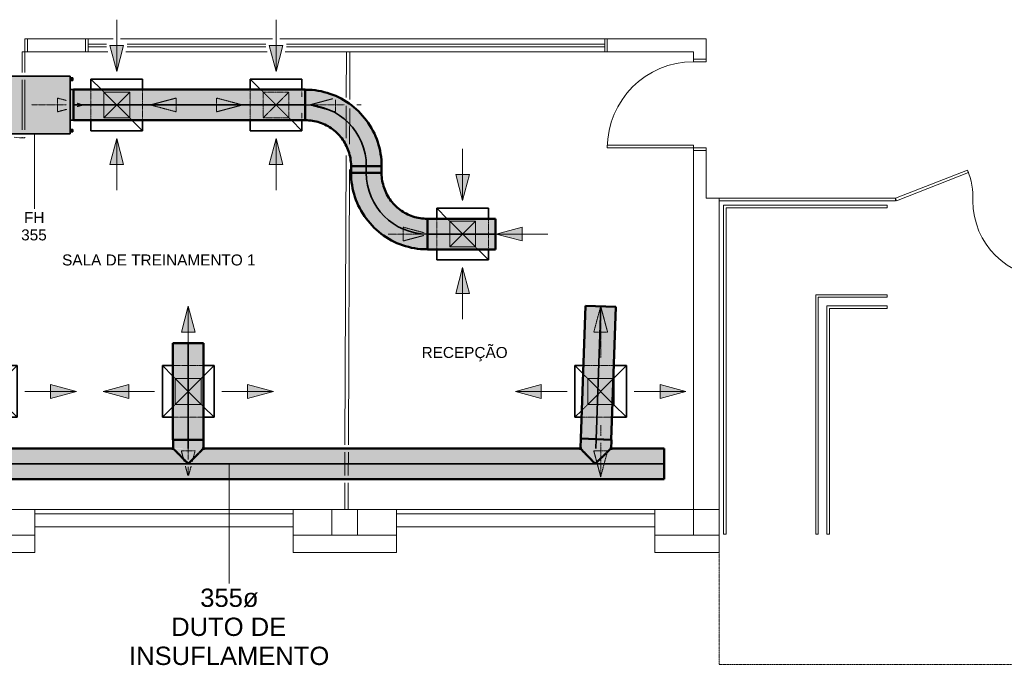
# Model space of a CAD drawing. Header units: millimetres. Extents: x -31934 to 141449, y -11052 to 10947.
# Tile 7 of 13: x 6331 to 17767, y -11052 to -3554. Entities that reach past the tile are written whole.
import ezdxf

# ---------------------------------------------------------------- set-up
doc = ezdxf.new("R2010")
doc.units = ezdxf.units.MM
for name, pattern in [('Centro', [30, 12, -6, 6, -6]), ('IMPORT-DASHDOT', [10, 5, -2.5, 0, -2.5]), ('Oculto 1_5', [2.2, 1.5, -0.7])]:
    doc.linetypes.add(name, pattern=pattern)
for name, color, linetype, lineweight in [('A-DETL', 90, 'Oculto 1_5', 9), ('A-DETL-GENF', 92, 'Continuous', 9), ('DIVISORIAS', 7, 'Continuous', 9), ('ESQ', 7, 'Continuous', 9), ('G-ANNO-TEXT', 231, 'Continuous', 18), ('M-EQPM', 50, 'Continuous', 35), ('M-EQPM-IDEN', 50, 'Continuous', 9), ('M-HVAC-CDFF', 50, 'Continuous', 35), ('M-HVAC-DUCT', 70, 'Continuous', 50), ('M-HVAC-DUCT-CNTR', 70, 'Centro', 35), ('M-HVAC-DUCT-IDEN', 70, 'Continuous', 9), ('PAREDES', 7, 'Continuous', 9), ('PEM1-Layout Terreo_dwg', 8, 'Continuous', 9), ('PILAR', 7, 'Continuous', 9)]:
    doc.layers.add(name, color=color, linetype=linetype, lineweight=lineweight)
doc.styles.add('Arial_1', font='arial.ttf', dxfattribs={"height": 212.5})
doc.styles.add('Arial_2', font='arial.ttf', dxfattribs={"height": 127.5})

# ---------------------------------------------------------------- blocks, each defined once
blk = doc.blocks.new('FH - FH 355-V14-LAYOUT VISTA TÉRREO')
at = {"layer": 'M-EQPM', "linetype": 'Oculto 1_5', "lineweight": 9}
for points in [[(-334, 393.2), (-334, -416), (334, -416), (334, 416), (-334, 416)], [(-177.5, 416), (177.5, 416), (177.5, 454), (-177.5, 454)], [(-314, -421), (-284, -421), (-284, -416), (-314, -416)], [(-314, -421), (-314, -446), (-284, -446), (-284, -421)], [(-177.5, -454), (177.5, -454), (177.5, -416), (-177.5, -416), (-177.5, -425)], [(284, -416), (284, -421), (314, -421), (314, -416)], [(284, -425), (284, -446), (314, -446), (314, -421), (284, -421)]]:
    blk.add_hatch(color=10, dxfattribs=at).paths.add_polyline_path(points)
at = {"layer": 'M-EQPM', "color": 5}
for p, q in [((-334, -416), (-334, 416)), ((334, 416), (-334, 416)), ((-177.5, 454), (-177.5, 416)), ((177.5, 454), (-177.5, 454)), ((177.5, 416), (177.5, 454)), ((334, 416), (334, -416)), ((-334, -416), (334, -416)), ((-314, -421), (-314, -416)), ((-314, -446), (-314, -421)), ((-314, -421), (-284, -421)), ((-314, -446), (-284, -446)), ((-284, -416), (-284, -421)), ((-284, -421), (-284, -446)), ((-177.5, -416), (-177.5, -454)), ((-177.5, -454), (177.5, -454)), ((177.5, -454), (177.5, -416)), ((284, -421), (284, -416)), ((284, -446), (284, -421)), ((284, -421), (314, -421)), ((284, -446), (314, -446)), ((314, -416), (314, -421)), ((314, -421), (314, -446))]:
    blk.add_line(p, q, dxfattribs=at)
blk = doc.blocks.new('M_Cotovelo redondo - 2 D-998541-LAYOUT VISTA TÉRREO')
at = {"layer": 'M-HVAC-DUCT', "lineweight": 9}
for points in [[(0, 710), (-178, 710), (-183, 634), (-199, 560), (-226, 489), (-265, 418), (-308, 361), (-361, 308), (-422, 262), (-489, 226), (-560, 199), (-634, 183), (-710, 177), (-710, 0), (-617, 6), (-525, 25), (-438, 54), (-355, 95), (-278, 147), (-208, 208), (-147, 278), (-95, 355), (-54, 438), (-23, 534), (-6, 617)], [(177, 710), (0, 710), (-6, 617), (-24, 526), (-54, 438), (-95, 355), (-147, 278), (-208, 208), (-283, 143), (-355, 95), (-438, 54), (-526, 24), (-617, 6), (-710, 0), (-710, -178), (-603, -171), (-513, -155), (-412, -126), (-325, -90), (-238, -41), (-157, 16), (-77, 89), (-13, 161), (41, 238), (92, 331), (128, 417), (155, 513), (172, 611), (174, 647)]]:
    blk.add_hatch(color=241, dxfattribs=at).paths.add_polyline_path(points)
at = {"layer": 'M-HVAC-DUCT', "color": 11}
for p, q in [((0, 710), (-178, 710)), ((177, 710), (0, 710)), ((-710, 177), (-710, 0)), ((-710, 0), (-710, -178))]:
    blk.add_line(p, q, dxfattribs=at)
at = {"layer": 'M-HVAC-DUCT', "color": 11, "flags": 128}
for points in [[(-178, 710), (-178, 689), (-179, 667), (-181, 646), (-184, 625), (-188, 604), (-193, 583), (-198, 563), (-205, 542), (-212, 522), (-220, 503), (-228, 483), (-238, 464), (-248, 445), (-259, 427), (-271, 409), (-283, 392), (-296, 375), (-310, 359), (-324, 343), (-339, 328), (-355, 313), (-371, 300), (-387, 286), (-405, 274), (-422, 262), (-440, 251), (-459, 240), (-478, 231), (-497, 222), (-517, 214), (-537, 206), (-557, 200), (-578, 194), (-599, 189), (-619, 185), (-641, 182), (-662, 180), (-683, 178), (-704, 178), (-710, 177)], [(-710, -178), (-675, -177), (-639, -175), (-604, -171), (-569, -166), (-534, -160), (-499, -152), (-465, -143), (-431, -132), (-397, -121), (-364, -107), (-332, -93), (-300, -77), (-269, -60), (-239, -42), (-209, -22), (-180, -2), (-152, 20), (-125, 43), (-99, 67), (-73, 92), (-49, 118), (-26, 145), (-4, 172), (17, 201), (37, 230), (55, 261), (73, 292), (89, 323), (104, 356), (117, 388), (129, 422), (140, 456), (150, 490), (158, 524), (165, 559), (170, 594), (174, 630), (176, 665), (177, 700), (177, 710)]]:
    blk.add_lwpolyline(points, dxfattribs=at)
blk = doc.blocks.new('M_Encaixe de duto redondo - Padrão-1001693-LAYOUT VISTA TÉRREO')
at = {"layer": 'M-HVAC-DUCT', "lineweight": 9}
for points in [[(-171, 1), (-157, 9), (-142, 27), (-131, 47), (-125, 51), (-110, 64), (-97, 78), (-88, 89), (-84, 92), (-66, 109), (-59, 117), (-49, 128), (-44, 133), (-35, 141), (-18, 158), (-9, 167), (-5, 172), (-1, 176), (0, 176), (0, 0), (-171, 0)], [(0, 176), (0, 178), (102, 178), (102, 0), (0, 0), (0, 171)], [(-171, 0), (0, 0), (-1, -176), (-1, -175), (-7, -171), (-10, -166), (-64, -112), (-73, -102), (-90, -88), (-103, -72), (-114, -60), (-133, -45), (-142, -27), (-157, -9), (-171, -1)], [(0, -171), (0, 0), (102, 0), (102, -177), (0, -177), (0, -176)]]:
    blk.add_hatch(color=80, dxfattribs=at).paths.add_polyline_path(points)
at = {"layer": 'M-HVAC-DUCT', "color": 3}
for p, q in [((-15, 178), (0, 178)), ((0, 178), (102, 178)), ((102, 0), (102, 178)), ((102, -177), (102, 0)), ((0, -177), (-15, -177)), ((102, -177), (0, -177))]:
    blk.add_line(p, q, dxfattribs=at)
blk = doc.blocks.new('M_Encaixe de duto retangular - Padrão-1102718-LAYOUT VISTA TÉRREO')
at = {"layer": 'M-HVAC-DUCT', "lineweight": 9}
blk.add_hatch(color=80, dxfattribs=at).paths.add_polyline_path([(13229, -8022), (13229, -7722), (13227, -7722), (13217, -8022)])
at = {"layer": 'M-HVAC-DUCT', "color": 3}
for p, q in [((13229, -7722), (13227, -7722)), ((13229, -8022), (13229, -7722)), ((13217, -8022), (13229, -8022))]:
    blk.add_line(p, q, dxfattribs=at)
blk = doc.blocks.new('M_Encaixe de duto redondo - Padrão-1102713-LAYOUT VISTA TÉRREO')
at = {"layer": 'M-HVAC-DUCT', "lineweight": 9}
for points in [[(-172, 1), (-156, 10), (-139, 30), (-130, 46), (-126, 49), (-122, 52), (-105, 66), (-88, 86), (-85, 90), (-74, 98), (-62, 110), (-46, 127), (-36, 135), (-23, 149), (-16, 155), (-10, 161), (-5, 166), (0, 171), (0, 0), (-172, 0)], [(0, 171), (1, 172), (5, 175), (6, 178), (108, 178), (108, 0), (0, 0), (0, 171)], [(-172, 0), (0, 0), (0, -177), (-6, -177), (-7, -175), (-15, -167), (-27, -156), (-30, -153), (-38, -143), (-52, -130), (-58, -123), (-72, -107), (-89, -92), (-93, -86), (-103, -74), (-106, -70), (-125, -53), (-134, -45), (-147, -21), (-158, -9), (-172, -1)], [(0, 0), (108, 0), (108, -177), (0, -177), (0, -42)]]:
    blk.add_hatch(color=80, dxfattribs=at).paths.add_polyline_path(points)
at = {"layer": 'M-HVAC-DUCT', "color": 3}
for p, q in [((-9, 178), (0, 178)), ((0, 178), (108, 178)), ((108, 0), (108, 178)), ((108, -177), (108, 0)), ((0, -177), (-21, -177)), ((108, -177), (0, -177))]:
    blk.add_line(p, q, dxfattribs=at)
blk = doc.blocks.new('M_Difusor de retorno - 600 x 600 Face 300 x 300 Conexão-V31-LAYOUT VISTA TÉRREO')
at = {"layer": 'A-DETL-GENF', "linetype": 'Oculto 1_5'}
for points in [[(-390, 0), (-690, 80), (-690, -80), (-497, -29)], [(690, 80), (390, 0), (690, -80)]]:
    blk.add_hatch(color=170, dxfattribs=at).paths.add_polyline_path(points)
at = {"layer": 'A-DETL', "color": 170}
for p, q in [((80, 690), (-80, 690)), ((0, 390), (-80, 690)), ((-80, 690), (0, 390)), ((80, 690), (-80, 690)), ((0, 390), (80, 690)), ((0, 390), (80, 690)), ((-177, 300), (177, 300)), ((-177, -177), (177, 177)), ((177, -300), (-177, -300)), ((0, -390), (-19, -459)), ((0, -390), (-19, -459)), ((0, -390), (19, -459)), ((19, -459), (0, -390)), ((-51, -582), (-80, -690)), ((-51, -582), (-80, -690)), ((0, -990), (0, -582)), ((51, -582), (80, -690)), ((80, -690), (51, -582)), ((-80, -690), (80, -690)), ((-80, -690), (80, -690))]:
    blk.add_line(p, q, dxfattribs=at)
at = {"layer": 'A-DETL-GENF', "color": 170}
for p, q in [((-990, 0), (-390, 0)), ((-690, 80), (-690, -80)), ((-390, 0), (-690, 80)), ((-390, 0), (-690, 80)), ((-690, 80), (-690, -80)), ((-390, 0), (-690, -80)), ((-690, -80), (-390, 0)), ((390, 0), (690, 80)), ((690, 80), (390, 0)), ((390, 0), (690, -80)), ((990, 0), (390, 0)), ((390, 0), (690, -80)), ((690, -80), (690, 80)), ((690, -80), (690, 80))]:
    blk.add_line(p, q, dxfattribs=at)
at = {"layer": 'M-HVAC-CDFF', "color": 5}
for p, q in [((-300, 300), (-300, -300)), ((-300, 300), (-178, 300)), ((177, 177), (300, 300)), ((177, 300), (300, 300)), ((300, 300), (300, -300)), ((-300, -300), (-178, -178)), ((-178, -300), (-300, -300)), ((300, -300), (177, -300))]:
    blk.add_line(p, q, dxfattribs=at)
blk = doc.blocks.new('M_Difusor de retorno - 600 x 600 Face 300 x 300 Conexão-V16-LAYOUT VISTA TÉRREO')
at = {"layer": 'A-DETL-GENF', "linetype": 'Oculto 1_5'}
for points in [[(-390, 0), (-690, 80), (-690, -80)], [(690, -80), (690, 80), (390, 0), (409, -5)]]:
    blk.add_hatch(color=170, dxfattribs=at).paths.add_polyline_path(points)
at = {"layer": 'A-DETL', "color": 170}
for p, q in [((80, 690), (-58, 690)), ((80, 690), (-58, 690)), ((0, 797), (0, 390)), ((66, 638), (80, 690)), ((66, 638), (80, 690)), ((0, 390), (-72, 658)), ((-72, 658), (0, 390)), ((5, 409), (66, 637)), ((5, 409), (66, 637)), ((0, 390), (5, 408)), ((0, 390), (5, 408)), ((-160, 300), (-92, 300)), ((92, 300), (160, 300)), ((-177, -177), (177, 177)), ((177, -300), (-177, -300)), ((0, -390), (-80, -690)), ((0, -390), (-80, -690)), ((0, -390), (80, -690)), ((80, -690), (0, -390)), ((-80, -690), (80, -690)), ((-80, -690), (80, -690))]:
    blk.add_line(p, q, dxfattribs=at)
at = {"layer": 'A-DETL-GENF', "color": 170}
for p, q in [((0, 990), (0, 939)), ((-990, 0), (-390, 0)), ((-690, 80), (-690, -80)), ((-390, 0), (-690, 80)), ((-390, 0), (-690, 80)), ((-690, 80), (-690, -80)), ((-390, 0), (-690, -80)), ((-690, -80), (-390, 0)), ((390, 0), (690, 80)), ((690, 80), (390, 0)), ((390, 0), (690, -80)), ((990, 0), (390, 0)), ((390, 0), (690, -80)), ((690, -80), (690, 80)), ((690, -80), (690, 80))]:
    blk.add_line(p, q, dxfattribs=at)
at = {"layer": 'M-HVAC-CDFF', "color": 5}
for p, q in [((-300, 300), (-300, -300)), ((-300, 300), (-195, 300)), ((178, 178), (300, 300)), ((194, 300), (300, 300)), ((300, 300), (300, -300)), ((-300, -300), (-177, -177)), ((-177, -300), (-300, -300)), ((300, -300), (178, -300))]:
    blk.add_line(p, q, dxfattribs=at)
blk = doc.blocks.new('M_Difusor de retorno - 600 x 600 Face 300 x 300 Conexão-V17-LAYOUT VISTA TÉRREO')
at = {"layer": 'A-DETL-GENF', "linetype": 'Oculto 1_5'}
for points in [[(80, 690), (-80, 690), (0, 390)], [(-390, 0), (-690, 80), (-690, -80), (-458, -18)], [(690, 80), (390, 0), (690, -80)]]:
    blk.add_hatch(color=170, dxfattribs=at).paths.add_polyline_path(points)
at = {"layer": 'A-DETL', "color": 170}
for p, q in [((-177, 300), (177, 300)), ((-177, -177), (177, 177)), ((177, -300), (-177, -300)), ((-16, -450), (-80, -690)), ((-16, -450), (-80, -690)), ((0, -866), (0, -450)), ((16, -450), (80, -690)), ((80, -690), (16, -450)), ((-80, -690), (80, -690)), ((-80, -690), (80, -690))]:
    blk.add_line(p, q, dxfattribs=at)
at = {"layer": 'A-DETL-GENF', "color": 170}
for p, q in [((0, 990), (0, 390)), ((80, 690), (-80, 690)), ((0, 390), (-80, 690)), ((-80, 690), (0, 390)), ((80, 690), (-80, 690)), ((0, 390), (80, 690)), ((0, 390), (80, 690)), ((-990, 0), (-390, 0)), ((-690, 80), (-690, -80)), ((-390, 0), (-690, 80)), ((-390, 0), (-690, 80)), ((-690, 80), (-690, -80)), ((-390, 0), (-690, -80)), ((-690, -80), (-390, 0)), ((390, 0), (690, 80)), ((690, 80), (390, 0)), ((390, 0), (690, -80)), ((990, 0), (390, 0)), ((390, 0), (690, -80)), ((690, -80), (690, 80)), ((690, -80), (690, 80))]:
    blk.add_line(p, q, dxfattribs=at)
at = {"layer": 'M-HVAC-CDFF', "color": 5}
for p, q in [((-300, 300), (-300, -300)), ((-300, 300), (-178, 300)), ((177, 300), (300, 300)), ((177, 177), (300, 300)), ((300, 300), (300, -300)), ((-300, -300), (-178, -178)), ((-178, -300), (-300, -300)), ((300, -300), (177, -300))]:
    blk.add_line(p, q, dxfattribs=at)
blk = doc.blocks.new('M_Difusor de fornecimento - 600 x 600 Face 300 x 300 Conexão-V32-LAYOUT VISTA TÉRREO')
at = {"layer": 'A-DETL-GENF', "linetype": 'Oculto 1_5'}
for points in [[(80, 690), (0, 990), (-80, 690)], [(-690, -80), (-690, 80), (-990, 0), (-709, -75)], [(690, -80), (990, 0), (690, 80)]]:
    blk.add_hatch(color=170, dxfattribs=at).paths.add_polyline_path(points)
at = {"layer": 'A-DETL', "color": 170}
for p, q in [((-177, 300), (177, 300)), ((-177, 177), (177, -177)), ((-177, -177), (177, 177)), ((177, -300), (-177, -300)), ((0, -662), (0, -791)), ((80, -690), (-80, -690)), ((-47, -814), (-80, -690)), ((-80, -690), (-47, -814)), ((80, -690), (-80, -690)), ((47, -814), (80, -690)), ((47, -814), (80, -690)), ((-4, -975), (-33, -868)), ((-33, -868), (-4, -975)), ((0, -876), (0, -975)), ((4, -975), (33, -868)), ((4, -975), (33, -868))]:
    blk.add_line(p, q, dxfattribs=at)
at = {"layer": 'A-DETL-GENF', "color": 170}
for p, q in [((0, 990), (-80, 690)), ((0, 990), (-80, 690)), ((0, 990), (80, 690)), ((0, 560), (0, 990)), ((80, 690), (0, 990)), ((-80, 690), (80, 690)), ((-80, 690), (80, 690)), ((-990, 0), (-690, 80)), ((-690, 80), (-990, 0)), ((-990, 0), (-690, -80)), ((-390, 0), (-990, 0)), ((-990, 0), (-690, -80)), ((-690, -80), (-690, 80)), ((-690, -80), (-690, 80)), ((390, 0), (990, 0)), ((690, 80), (690, -80)), ((990, 0), (690, 80)), ((990, 0), (690, 80)), ((690, 80), (690, -80)), ((990, 0), (690, -80)), ((690, -80), (990, 0))]:
    blk.add_line(p, q, dxfattribs=at)
at = {"layer": 'M-HVAC-CDFF', "color": 5}
for p, q in [((-300, 300), (-178, 177)), ((-300, 300), (-300, -300)), ((-300, 300), (-178, 300)), ((177, 300), (300, 300)), ((177, 177), (300, 300)), ((300, 300), (300, -300)), ((-300, -300), (-178, -178)), ((177, -178), (300, -300)), ((-178, -300), (-300, -300)), ((300, -300), (177, -300))]:
    blk.add_line(p, q, dxfattribs=at)
blk = doc.blocks.new('M_Difusor de fornecimento - 600 x 600 Face 300 x 300 Conexão-V19-LAYOUT VISTA TÉRREO')
at = {"layer": 'A-DETL-GENF', "linetype": 'Oculto 1_5'}
for points in [[(-690, -80), (-690, 80), (-990, 0)], [(690, -80), (990, 0), (690, 80)]]:
    blk.add_hatch(color=170, dxfattribs=at).paths.add_polyline_path(points)
at = {"layer": 'A-DETL', "color": 170}
for p, q in [((0, 990), (-80, 690)), ((0, 990), (-80, 690)), ((0, 990), (80, 690)), ((80, 690), (0, 990)), ((0, 390), (0, 989)), ((-80, 690), (80, 690)), ((-80, 690), (80, 690)), ((-202, 300), (153, 300)), ((-220, -220), (150, 150)), ((-205, 205), (150, -150)), ((133, -300), (-223, -300)), ((0, -390), (0, -515)), ((0, -596), (0, -990)), ((79, -690), (-80, -690)), ((0, -990), (-80, -690)), ((-80, -690), (0, -990)), ((79, -690), (-80, -690)), ((0, -990), (80, -692)), ((0, -990), (80, -692))]:
    blk.add_line(p, q, dxfattribs=at)
at = {"layer": 'A-DETL-GENF', "color": 170}
for p, q in [((-990, 0), (-690, 80)), ((-690, 80), (-990, 0)), ((-990, 0), (-690, -80)), ((-390, 0), (-990, 0)), ((-990, 0), (-690, -80)), ((-690, -80), (-690, 80)), ((-690, -80), (-690, 80)), ((390, 0), (990, 0)), ((690, 80), (690, -80)), ((990, 0), (690, 80)), ((990, 0), (690, 80)), ((690, 80), (690, -80)), ((990, 0), (690, -80)), ((690, -80), (990, 0))]:
    blk.add_line(p, q, dxfattribs=at)
at = {"layer": 'M-HVAC-CDFF', "color": 5}
for p, q in [((-300, 300), (-205, 205)), ((-300, 300), (-300, -300)), ((-300, 300), (-202, 300)), ((150, 150), (300, 300)), ((154, 300), (300, 300)), ((300, 300), (300, -300)), ((-300, -300), (-220, -220)), ((150, -150), (300, -300)), ((-223, -300), (-300, -300)), ((300, -300), (133, -300))]:
    blk.add_line(p, q, dxfattribs=at)
blk = doc.blocks.new('PEM1-Layout Terreo_dwg-1021386-LAYOUT VISTA TÉRREO')
at = {"layer": 'DIVISORIAS'}
for p, q in [((103088, 23147), (103086, 22619)), ((103128, 23146), (103126, 22594)), ((103086, 22519), (103084, 22144)), ((103126, 22490), (103124, 22077)), ((103084, 21943), (103071, 18583)), ((103123, 21783), (103111, 18583)), ((103071, 18498), (103070, 18228)), ((103111, 18498), (103110, 18228)), ((103069, 18143), (103068, 17832)), ((103109, 18143), (103108, 17832))]:
    blk.add_line(p, q, dxfattribs=at)
at = {"layer": 'ESQ'}
for p, q in [((100088, 23297), (100378, 23297)), ((100088, 23237), (100301, 23237)), ((100463, 23297), (102228, 23297)), ((100540, 23237), (102151, 23237)), ((102313, 23297), (106088, 23297)), ((102390, 23237), (106088, 23237)), ((99352, 23147), (99352, 22908)), ((100088, 23207), (100300, 23207)), ((100088, 23147), (100316, 23147)), ((100525, 23147), (102166, 23147)), ((100541, 23207), (102150, 23207)), ((102375, 23147), (106088, 23147)), ((102391, 23207), (106088, 23207)), ((99322, 22240), (99322, 22823)), ((99352, 22823), (99352, 22240)), ((99468, 17832), (102468, 17832)), ((99468, 17782), (102468, 17782)), ((103668, 17832), (106668, 17832)), ((103668, 17782), (106668, 17782))]:
    blk.add_line(p, q, dxfattribs=at)
at = {"layer": 'ESQ', "flags": 128}
for points in [[(99382, 23147), (99352, 23147), (99352, 23297), (99382, 23297)], [(100058, 23147), (100088, 23147), (100088, 23297), (100058, 23297)], [(106118, 23147), (106088, 23147), (106088, 23297), (106118, 23297)], [(99322, 22908), (99322, 23147), (99352, 23147)], [(107118, 23063), (107118, 23033), (107268, 23033), (107268, 23063)], [(99352, 22155), (99352, 22147), (99322, 22147), (99322, 22155)], [(107118, 22003), (107118, 22033), (107268, 22033), (107268, 22003)], [(107418, 21417), (109464, 21417), (109464, 21447), (107418, 21447)], [(109368, 21367), (107468, 21367), (107468, 17547), (107498, 17547), (107498, 21337), (109368, 21337), (109368, 21367)], [(108698, 17547), (108698, 20167), (109368, 20167), (109368, 20197), (108668, 20197), (108668, 17547), (108698, 17547)]]:
    blk.add_lwpolyline(points, dxfattribs=at)
for points in [[(107118, 22033), (106118, 22033), (106118, 22063), (107118, 22063)], [(109475, 21419), (110313, 21747), (110302, 21775), (109464, 21447)], [(108568, 17547), (108568, 20297), (109368, 20297), (109368, 20327), (108538, 20327), (108538, 17547)]]:
    blk.add_lwpolyline(points, close=True, dxfattribs=at)
at = {"layer": 'ESQ'}
for centre, radius, start, end in [((107118, 22033), 1000, 90, 180), ((99352, 23147), 1000, 262.8752, 270), ((109464, 21447), 900, 358.0898, 21.3668), ((111264, 21417), 900, 180, 270)]:
    blk.add_arc(centre, radius, start, end, dxfattribs=at)
at = {"layer": 'PAREDES'}
for p, q in [((107118, 22003), (107268, 22003)), ((99468, 17632), (102468, 17632)), ((103668, 17632), (106668, 17632))]:
    blk.add_line(p, q, dxfattribs=at)
at = {"layer": 'PAREDES', "flags": 128}
blk.add_lwpolyline([(99382, 23297), (100058, 23297), (100058, 23147), (99382, 23147)], close=True, dxfattribs=at)
for points in [[(107118, 23063), (107268, 23063), (107268, 23297), (106118, 23297), (106118, 23147), (107118, 23147), (107118, 23033)], [(106668, 17832), (106668, 17532), (107418, 17532), (107418, 21447), (107268, 21447), (107268, 22033)], [(107118, 22063), (107118, 17832), (107118, 20142)], [(107118, 17832), (106668, 17832), (107118, 17832), (107118, 20292)], [(99018, 17532), (99468, 17532), (99468, 17832), (99018, 17832)], [(102918, 17832), (102468, 17832), (102468, 17532), (102918, 17532)], [(103218, 17532), (103668, 17532), (103668, 17832), (103218, 17832)], [(98268, 17532), (98268, 17332), (99468, 17332), (99468, 17532)], [(102468, 17532), (102468, 17332), (103668, 17332), (103668, 17532)], [(106668, 17532), (106668, 17332), (107418, 17332), (107418, 17532)]]:
    blk.add_lwpolyline(points, dxfattribs=at)
at = {"layer": 'PAREDES', "linetype": 'IMPORT-DASHDOT', "flags": 128}
blk.add_lwpolyline([(107418, 17547), (107418, 16032), (111318, 16032), (111318, 17532)], dxfattribs=at)
at = {"layer": 'PILAR', "flags": 128}
for points in [[(102918, 17832), (103218, 17832), (103218, 17532), (102918, 17532)], [(107118, 17832), (107418, 17832), (107418, 17532), (107118, 17532)]]:
    blk.add_lwpolyline(points, close=True, dxfattribs=at)

msp = doc.modelspace()

# ---------------------------------------------------------------- hatches: boundary and pattern name
at = {"layer": 'M-HVAC-DUCT'}
for color, points in [(11, [(7337.149, -4543.77), (9647.116, -4543.77), (9647.116, -4366.27), (6957.116, -4366.27), (6957.116, -4543.77)]), (11, [(9647.116, -4721.27), (9647.116, -4543.77), (6957.116, -4543.77), (6957.116, -4721.27), (9443.846, -4721.27)]), (11, [(10357.116, -5333.77), (10357.116, -5253.77), (10179.616, -5253.77), (10180.343, -5333.77), (10311.175, -5333.77)]), (11, [(10533.888, -5333.77), (10534.616, -5333.77), (10534.616, -5253.77), (10357.116, -5253.77), (10357.116, -5333.77), (10528.567, -5333.77)]), (11, [(11067.116, -6043.77), (11857.116, -6043.77), (11857.116, -5866.27), (11067.116, -5866.608), (11067.116, -6037.696)]), (11, [(11857.116, -6221.27), (11857.116, -6043.77), (11067.116, -6043.77), (11067.116, -6221.27), (11836.912, -6221.27)]), (3, [(13025.121, -8426.185), (13079.05, -6881.868), (12901.629, -6876.503), (12847.729, -8419.991), (12979.209, -8424.582)]), (3, [(13202.513, -8432.38), (13204.485, -8375.913), (13256.442, -6888.063), (13079.05, -6881.868), (13025.121, -8426.185), (13196.469, -8432.169)]), (3, [(8111.229, -8432.318), (8288.729, -8432.318), (8288.729, -7311.418), (8111.229, -7311.418), (8111.229, -8118.917)]), (3, [(8334.67, -8432.318), (8466.229, -8432.318), (8466.229, -7311.418), (8288.729, -7311.418), (8288.729, -8432.318)]), (3, [(4715.478, -8711.418), (13815.478, -8711.418), (13815.478, -8533.918), (13198.716, -8534.6), (13197.249, -8536.656), (13130.47, -8602.187), (13127.704, -8605.092), (13100.952, -8630.248), (13094.729, -8637.253), (13081.9, -8650.499), (13061.286, -8666.931), (13052.944, -8680.627), (13050.001, -8683.294), (13037.14, -8697.095), (13025.304, -8705.673), (13003.812, -8704.357), (12999.937, -8701.387), (12999.053, -8700.709), (12992.855, -8695.958), (12977.989, -8677.581), (12969.332, -8664.497), (12952.973, -8650.499), (12940.623, -8637.253), (12925.254, -8619.072), (12916.82, -8611.665), (12901.659, -8595.438), (12889.938, -8582.425), (12883.406, -8576.613), (12872.746, -8565.21), (12863.544, -8555.069), (12854.635, -8546.511), (12842.314, -8533.918), (8466.229, -8533.918), (8464.992, -8536.655), (8459.375, -8540.772), (8454.267, -8547.252), (8401.362, -8600.796), (8392.941, -8609.568), (8376.541, -8623.606), (8363.428, -8639.829), (8351.427, -8652.354), (8333.618, -8666.53), (8322.375, -8683.687), (8309.398, -8697.637), (8299.086, -8705.322), (8278.372, -8705.322), (8265.859, -8695.996), (8249.562, -8676.246), (8253.558, -8676.246), (8238.716, -8662.67), (8221.515, -8647.669), (8208.646, -8633.718), (8199.446, -8622.135), (8196.498, -8619.911), (8181.914, -8606.868), (8170.019, -8594.168), (8161.091, -8584.143), (8155.288, -8579.18), (8144.16, -8568.327), (8128.904, -8552.895), (8120.553, -8544.242), (8115.935, -8539.262), (8111.757, -8535.114), (8111.229, -8533.918), (6177.887, -8534.89), (6177.079, -8536.655), (6170.018, -8542.8), (6167.992, -8545.632), (6118.065, -8595.977), (6105.028, -8609.568), (6088.627, -8623.606), (6078.235, -8636.98), (6063.513, -8652.354), (6045.704, -8666.53), (6035.988, -8682.488), (6027.599, -8691.527), (6021.485, -8697.637), (6011.173, -8705.322), (5990.459, -8705.322), (5977.945, -8695.996), (5961.649, -8676.246), (5954.16, -8664.763), (5949.815, -8661.867), (5933.601, -8647.669), (5920.732, -8633.718), (5911.533, -8622.135), (5908.584, -8619.911), (5894, -8606.868), (5879.283, -8590.608), (5873.177, -8584.143), (5870.641, -8582.12), (5858.56, -8570.885), (5840.99, -8552.895), (5831.143, -8542.14), (5828.022, -8539.262), (5823.844, -8535.114), (5823.316, -8533.918), (4715.478, -8533.918), (4715.478, -8665.478)]), (3, [(13192.814, -8539.905), (13198.349, -8535.595), (13198.261, -8534.6), (13192.769, -8539.904)]), (3, [(13815.478, -8888.918), (13815.478, -8711.418), (4715.478, -8711.418), (4715.478, -8888.918), (13473.19, -8888.918)])]:
    msp.add_hatch(color=color, dxfattribs=at).paths.add_polyline_path(points)
h = msp.add_hatch(color=3, dxfattribs=at)
h.paths.add_polyline_path([(8278.372, -8705.322), (8282.633, -8705.322), (8243.841, -8666.53), (8253.558, -8682.488), (8261.946, -8691.527), (8268.06, -8697.637), (8272.777, -8701.152)])
h.paths.add_polyline_path([(8242.074, -8664.763), (8200.918, -8623.606), (8211.311, -8636.98), (8226.032, -8652.354), (8239.498, -8663.157)])
h.paths.add_polyline_path([(8199.446, -8622.135), (8164.425, -8587.114), (8171.326, -8595.816), (8184.518, -8609.568), (8197.393, -8620.684)])
h.paths.add_polyline_path([(8162.499, -8585.188), (8137.95, -8561.463), (8155.288, -8579.18), (8159.442, -8582.919)])
h.paths.add_polyline_path([(8117.09, -8539.779), (8111.229, -8533.918), (8112.467, -8536.655), (8115.94, -8539.266)])
h = msp.add_hatch(color=3, dxfattribs=at)
h.paths.add_polyline_path([(8282.633, -8705.322), (8287.934, -8705.322), (8279.557, -8690.749), (8261.996, -8676.246), (8243.841, -8666.53), (8268.06, -8690.749)])
h.paths.add_polyline_path([(8289.525, -8705.322), (8294.825, -8705.322), (8333.618, -8666.53), (8315.463, -8676.246), (8297.901, -8690.749), (8290.788, -8703.124)])
h.paths.add_polyline_path([(8242.074, -8664.763), (8240.354, -8661.867), (8228.8, -8647.669), (8214.151, -8633.718), (8200.918, -8623.606), (8239.178, -8661.867)])
h.paths.add_polyline_path([(8335.385, -8664.763), (8376.541, -8623.606), (8363.307, -8633.718), (8348.659, -8647.669), (8337.104, -8661.867)])
h.paths.add_polyline_path([(8378.012, -8622.135), (8413.034, -8587.114), (8404.14, -8594.168), (8390.873, -8606.868), (8379.459, -8620.088)])
h.paths.add_polyline_path([(8199.446, -8622.135), (8198, -8620.088), (8186.586, -8606.868), (8171.48, -8592.71), (8164.425, -8587.114), (8197.399, -8620.088)])
h.paths.add_polyline_path([(8414.96, -8585.188), (8438.656, -8560.66), (8427.349, -8570.885), (8417.237, -8582.12)])
h.paths.add_polyline_path([(8162.499, -8585.188), (8155.288, -8576.638), (8150.109, -8570.885), (8137.972, -8560.66), (8159.432, -8582.12)])
h.paths.add_polyline_path([(8443.169, -8556.978), (8454.533, -8544.219), (8454.501, -8544.242), (8447.146, -8551.687)])
h.paths.add_polyline_path([(8134.29, -8556.978), (8130.312, -8551.687), (8121.553, -8543.242), (8121.553, -8544.242), (8128.998, -8551.687)])
h.paths.add_polyline_path([(8460.369, -8539.779), (8465.034, -8534.446), (8463.522, -8535.114), (8460.884, -8538.624)])
h.paths.add_polyline_path([(8117.09, -8539.779), (8113.937, -8535.114), (8112.425, -8535.114), (8115.935, -8538.624)])
h = msp.add_hatch(color=3, dxfattribs=at)
h.paths.add_polyline_path([(8299.086, -8705.322), (8311.6, -8695.996), (8327.526, -8676.876), (8333.618, -8666.53), (8294.825, -8705.322)])
h.paths.add_polyline_path([(8335.385, -8664.763), (8338.314, -8663.019), (8352.907, -8650.85), (8366.93, -8636.181), (8376.541, -8623.606), (8338.281, -8661.867)])
h.paths.add_polyline_path([(8378.012, -8622.135), (8380.066, -8620.684), (8393.725, -8608.769), (8406.133, -8595.816), (8413.034, -8587.114), (8380.06, -8620.088)])
h.paths.add_polyline_path([(8414.96, -8585.188), (8418.016, -8582.919), (8429.443, -8572.59), (8439.487, -8560.66), (8416.368, -8583.779)])
h.paths.add_polyline_path([(8443.169, -8556.978), (8449.778, -8551.687), (8455.944, -8545.595), (8455.905, -8544.242), (8443.45, -8556.697)])
h.paths.add_polyline_path([(8460.369, -8539.779), (8464.992, -8536.655), (8465.044, -8536.602), (8465.034, -8535.114), (8460.44, -8539.707)])
h = msp.add_hatch(color=3, dxfattribs=at)
h.paths.add_polyline_path([(13009.065, -8705.105), (12971.323, -8666.022), (12982.485, -8684.306), (12987.633, -8689.913), (12995.744, -8698.173), (13004.584, -8704.949)])
h.paths.add_polyline_path([(12970.491, -8665.161), (12930.959, -8624.84), (12942.699, -8639.919), (12956.97, -8654.679), (12969.461, -8664.532)])
h.paths.add_polyline_path([(12928.931, -8622.125), (12895.782, -8588.359), (12906.682, -8601.489), (12926.678, -8620.254)])
h.paths.add_polyline_path([(12893.364, -8585.294), (12866.848, -8557.836), (12875.213, -8568.295), (12889.938, -8582.425)])
h.paths.add_polyline_path([(12866.675, -8557.657), (12852.389, -8544.031), (12861.748, -8553.57), (12866.516, -8557.551)])
h.paths.add_polyline_path([(12849.368, -8539.735), (12844.026, -8534.649), (12844.742, -8536.47), (12847.678, -8538.91)])
h = msp.add_hatch(color=3, dxfattribs=at)
h.paths.add_polyline_path([(13021.257, -8705.531), (13061.35, -8666.813), (13044.761, -8675.239), (13025.285, -8690.513), (13016.16, -8705.353)])
h.paths.add_polyline_path([(13014.572, -8705.298), (13006.921, -8691.009), (12991.116, -8677.257), (12971.323, -8666.022), (13009.065, -8705.105)])
h.paths.add_polyline_path([(12970.491, -8665.161), (12969.461, -8663.432), (12959.752, -8650.349), (12946.992, -8637.097), (12931.016, -8624.284), (12969.461, -8664.095)])
h.paths.add_polyline_path([(13064.12, -8664.138), (13105.644, -8624.039), (13096.675, -8630.362), (13079.926, -8645.069), (13064.12, -8663.972)])
h.paths.add_polyline_path([(12928.931, -8622.125), (12920.761, -8611.578), (12909.335, -8599.38), (12895.819, -8587.836), (12926.678, -8619.791)])
h.paths.add_polyline_path([(13108.242, -8621.531), (13141.028, -8589.049), (13125.671, -8602.304), (13110.055, -8619.216)])
h.paths.add_polyline_path([(12893.364, -8585.294), (12886.779, -8576.853), (12875.391, -8565.17), (12866.848, -8557.836), (12889.938, -8581.747)])
h.paths.add_polyline_path([(13146.141, -8584.932), (13166.563, -8563.959), (13164.937, -8565.219), (13153.104, -8576.684), (13146.794, -8584.158)])
h.paths.add_polyline_path([(12866.675, -8557.657), (12861.748, -8551.284), (12860.347, -8549.486), (12852.451, -8542.927), (12866.518, -8557.494)])
h.paths.add_polyline_path([(13174.89, -8557.169), (13192.627, -8540.04), (13184.285, -8546.526), (13174.985, -8557.036)])
h.paths.add_polyline_path([(12849.368, -8539.735), (12846.236, -8534.953), (12844.751, -8534.954), (12847.7, -8538.007)])
h = msp.add_hatch(color=3, dxfattribs=at)
h.paths.add_polyline_path([(13025.304, -8705.673), (13038.831, -8695.87), (13054.633, -8679.097), (13061.35, -8666.813), (13021.257, -8705.531)])
h.paths.add_polyline_path([(13064.12, -8664.244), (13068.506, -8661.591), (13085.031, -8647.545), (13099.427, -8632.266), (13105.644, -8624.039), (13064.12, -8664.138)])
h.paths.add_polyline_path([(13108.242, -8621.531), (13113.89, -8617.416), (13128.554, -8604.257), (13141.919, -8589.009), (13110.055, -8619.78)])
h.paths.add_polyline_path([(13146.141, -8584.932), (13156.331, -8576.613), (13166.598, -8566.718), (13173.072, -8558.925), (13146.794, -8584.301)])
h.paths.add_polyline_path([(13174.89, -8557.169), (13177.034, -8555.75), (13185.936, -8548.057), (13192.627, -8540.04), (13174.985, -8557.077)])

# ---------------------------------------------------------------- linework, layer by layer
at = {"layer": 'A-DETL', "color": 241, "linetype": 'Continuous'}
for p, q in [((7308.507, -4693.77), (7308.507, -4393.77)), ((7308.507, -4393.77), (7608.507, -4393.77)), ((7308.507, -4393.77), (7608.507, -4693.77)), ((7608.507, -4393.77), (7308.507, -4693.77)), ((7608.507, -4393.77), (7608.507, -4693.77)), ((7608.507, -4693.77), (7308.507, -4693.77)), ((11325.437, -6193.77), (11325.437, -5893.77)), ((11325.437, -5893.77), (11625.437, -5893.77)), ((11325.437, -5893.77), (11625.437, -6193.77)), ((11625.437, -5893.77), (11325.437, -6193.77)), ((11625.437, -5893.77), (11625.437, -6193.77)), ((11625.437, -6193.77), (11325.437, -6193.77))]:
    msp.add_line(p, q, dxfattribs=at)
at = {"layer": 'A-DETL', "color": 170}
for p, q in [((9158.448, -4693.77), (9158.448, -4393.77)), ((9158.448, -4393.77), (9458.448, -4393.77)), ((9158.448, -4393.77), (9458.448, -4693.77)), ((9458.448, -4393.77), (9158.448, -4693.77)), ((9458.448, -4393.77), (9458.448, -4693.77)), ((9458.448, -4693.77), (9158.448, -4693.77))]:
    msp.add_line(p, q, dxfattribs=at)
at = {"layer": 'A-DETL', "color": 80, "linetype": 'Continuous'}
for p, q in [((8138.729, -8021.868), (8138.729, -7721.868)), ((8138.729, -7721.868), (8438.729, -7721.868)), ((8138.729, -8021.868), (8438.729, -7721.868)), ((8138.729, -7721.868), (8438.729, -8021.868)), ((8438.729, -7721.868), (8438.729, -8021.868)), ((12929.05, -8021.868), (12929.05, -7721.868)), ((12929.05, -7721.868), (13227.275, -7721.868)), ((12929.05, -8021.868), (13229.05, -7721.868)), ((12929.05, -7721.868), (13229.05, -8021.868)), ((8438.729, -8021.868), (8138.729, -8021.868)), ((13216.799, -8021.868), (12929.05, -8021.868))]:
    msp.add_line(p, q, dxfattribs=at)
at = {"layer": 'M-EQPM-IDEN'}
msp.add_line((6503.116, -4877.77), (6502.786, -5751.612), dxfattribs=at)
at = {"layer": 'M-HVAC-DUCT', "color": 11}
for p, q in [((9647.116, -4366.27), (6957.116, -4366.27)), ((6957.116, -4366.27), (6957.116, -4721.27)), ((9647.116, -4721.27), (9647.116, -4366.27)), ((6957.116, -4721.27), (9647.116, -4721.27)), ((10179.616, -5253.77), (10179.616, -5333.77)), ((10534.616, -5253.77), (10179.616, -5253.77)), ((10534.616, -5333.77), (10534.616, -5253.77)), ((10179.616, -5333.77), (10534.616, -5333.77)), ((11857.116, -5866.27), (11067.116, -5866.27)), ((11067.116, -5866.27), (11067.116, -6221.27)), ((11857.116, -6221.27), (11857.116, -5866.27)), ((11067.116, -6221.27), (11857.116, -6221.27))]:
    msp.add_line(p, q, dxfattribs=at)
at = {"layer": 'M-HVAC-DUCT', "color": 3}
for p, q in [((12901.658, -6875.673), (12847.729, -8419.991)), ((13256.442, -6888.063), (12901.658, -6875.673)), ((13202.513, -8432.38), (13256.442, -6888.063)), ((8111.229, -7311.418), (8111.229, -8432.318)), ((8466.229, -7311.418), (8111.229, -7311.418)), ((8466.229, -8432.318), (8466.229, -7311.418)), ((8111.229, -8432.318), (8466.229, -8432.318)), ((12847.729, -8419.991), (13202.513, -8432.38)), ((8126.061, -8533.918), (6178.316, -8533.918)), ((8111.229, -8533.918), (8111.229, -8548.75)), ((8466.229, -8533.918), (8451.398, -8533.918)), ((12858.592, -8533.918), (8466.229, -8533.918)), ((8466.229, -8548.75), (8466.229, -8533.918)), ((12843.751, -8533.918), (12843.233, -8548.75)), ((13815.478, -8533.918), (13184.127, -8533.918)), ((13198.449, -8548.75), (13198.751, -8540.113)), ((13198.756, -8539.966), (13198.967, -8533.918)), ((13815.478, -8888.918), (13815.478, -8533.918)), ((8288.729, -8705.322), (8278.307, -8705.322)), ((8299.152, -8705.322), (8289.525, -8705.322)), ((13015.161, -8705.318), (13004.515, -8704.947)), ((13025.366, -8705.675), (13016.16, -8705.353)), ((4715.478, -8888.918), (13815.478, -8888.918))]:
    msp.add_line(p, q, dxfattribs=at)
for points, knots in [([(8111.229, -8533.918), (8111.229, -8533.931), (8112.036, -8534.718), (8114.682, -8537.371), (8116.689, -8539.378), (8117.096, -8539.785)], [-1, -1, -1, -1, -0.9375, -0.875, -0.8600686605, -0.8600686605, -0.8600686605, -0.8600686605]), ([(8117.849, -8540.538), (8118.96, -8541.649), (8122.204, -8544.892), (8127.919, -8550.608), (8132.8, -8555.489), (8134.859, -8557.547)], [-0.8511009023, -0.8511009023, -0.8511009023, -0.8511009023, -0.8125, -0.75, -0.7081291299, -0.7081291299, -0.7081291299, -0.7081291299]), ([(8135.731, -8558.42), (8136.466, -8559.155), (8140.379, -8563.067), (8149.105, -8571.794), (8157.915, -8580.603), (8163.137, -8585.825)], [-0.7022498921, -0.7022498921, -0.7022498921, -0.7022498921, -0.6875, -0.625, -0.5428584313, -0.5428584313, -0.5428584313, -0.5428584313]), ([(8441.727, -8558.42), (8440.993, -8559.155), (8437.08, -8563.067), (8428.353, -8571.794), (8419.544, -8580.603), (8414.322, -8585.825)], [0.2977501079, 0.2977501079, 0.2977501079, 0.2977501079, 0.3125, 0.375, 0.4571415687, 0.4571415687, 0.4571415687, 0.4571415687]), ([(8459.61, -8540.538), (8458.499, -8541.649), (8455.255, -8544.892), (8449.539, -8550.608), (8444.658, -8555.489), (8442.6, -8557.547)], [0.1488990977, 0.1488990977, 0.1488990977, 0.1488990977, 0.1875, 0.25, 0.2918708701, 0.2918708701, 0.2918708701, 0.2918708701]), ([(8466.229, -8533.918), (8466.229, -8533.931), (8465.423, -8534.718), (8462.776, -8537.371), (8460.77, -8539.378), (8460.363, -8539.785)], [0, 0, 0, 0, 0.0625, 0.125, 0.1399313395, 0.1399313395, 0.1399313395, 0.1399313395]), ([(12849.388, -8539.759), (12848.397, -8538.733), (12846.352, -8536.616), (12844.267, -8534.45), (12843.751, -8533.926), (12843.751, -8533.918)], [0.8589314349, 0.8589314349, 0.8589314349, 0.8589314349, 0.8970588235, 0.9485294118, 1, 1, 1, 1]), ([(12866.518, -8557.491), (12862.352, -8553.177), (12856.246, -8546.857), (12851.632, -8542.082), (12850.096, -8540.492)], [0.7058823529, 0.7058823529, 0.7058823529, 0.7058823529, 0.7941176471, 0.8500926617, 0.8500926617, 0.8500926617, 0.8500926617]), ([(12893.905, -8585.855), (12890.929, -8582.773), (12881.869, -8573.391), (12872.934, -8564.134), (12867.338, -8558.34), (12866.704, -8557.683)], [0.5397494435, 0.5397494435, 0.5397494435, 0.5397494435, 0.5882352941, 0.6911764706, 0.7045758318, 0.7045758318, 0.7045758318, 0.7045758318]), ([(13173.246, -8558.758), (13171.11, -8560.821), (13165.277, -8566.451), (13156.224, -8575.195), (13149.149, -8582.027), (13146.242, -8584.834)], [0.1830914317, 0.1830914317, 0.1830914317, 0.1830914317, 0.2307692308, 0.3076923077, 0.35931798, 0.35931798, 0.35931798, 0.35931798]), ([(13192.715, -8539.957), (13190.82, -8541.824), (13186.237, -8546.194), (13179.541, -8552.677), (13175.362, -8556.714), (13174.485, -8557.562)], [0.0007264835, 0.0007264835, 0.0007264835, 0.0007264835, 0.0769230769, 0.1538461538, 0.1737900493, 0.1737900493, 0.1737900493, 0.1737900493]), ([(8164.335, -8587.023), (8166.676, -8589.365), (8177.202, -8599.89), (8189.261, -8611.95), (8199.098, -8621.787), (8199.951, -8622.639)], [-0.5365960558, -0.5365960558, -0.5365960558, -0.5365960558, -0.5, -0.375, -0.3631685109, -0.3631685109, -0.3631685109, -0.3631685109]), ([(8200.882, -8623.571), (8208.745, -8631.434), (8222.588, -8645.277), (8236.793, -8659.481), (8242.775, -8665.462)], [-0.3588655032, -0.3588655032, -0.3588655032, -0.3588655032, -0.25, -0.1718058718, -0.1718058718, -0.1718058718, -0.1718058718]), ([(8243.824, -8666.512), (8247.058, -8669.745), (8255.106, -8677.794), (8268.046, -8690.74), (8277.775, -8700.453), (8282.633, -8705.322)], [-0.1672326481, -0.1672326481, -0.1672326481, -0.1672326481, -0.125, -0.0625, 0, 0, 0, 0]), ([(8333.636, -8666.514), (8330.403, -8669.747), (8317.55, -8682.597), (8304.542, -8695.583), (8294.825, -8705.322)], [0.8327673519, 0.8327673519, 0.8327673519, 0.8327673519, 0.875, 1, 1, 1, 1]), ([(8376.576, -8623.571), (8368.713, -8631.434), (8354.87, -8645.276), (8340.668, -8659.483), (8334.686, -8665.464)], [0.6411344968, 0.6411344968, 0.6411344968, 0.6411344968, 0.75, 0.8281941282, 0.8281941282, 0.8281941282, 0.8281941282]), ([(8413.124, -8587.023), (8410.783, -8589.365), (8400.257, -8599.89), (8388.198, -8611.95), (8378.361, -8621.787), (8377.508, -8622.639)], [0.4634039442, 0.4634039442, 0.4634039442, 0.4634039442, 0.5, 0.625, 0.6368314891, 0.6368314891, 0.6368314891, 0.6368314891]), ([(12929.435, -8622.647), (12921.745, -8614.683), (12909.735, -8602.246), (12898.493, -8590.606), (12894.402, -8586.37)], [0.3604729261, 0.3604729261, 0.3604729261, 0.3604729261, 0.4705882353, 0.5370534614, 0.5370534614, 0.5370534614, 0.5370534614]), ([(12970.79, -8665.471), (12970.304, -8664.967), (12965.453, -8659.944), (12951.962, -8645.974), (12938.85, -8632.396), (12930.215, -8623.454), (12929.816, -8623.04)], [0.1699189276, 0.1699189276, 0.1699189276, 0.1699189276, 0.1764705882, 0.2352941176, 0.3529411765, 0.3586586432, 0.3586586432, 0.3586586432, 0.3586586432]), ([(13009.065, -8705.105), (13004.624, -8700.497), (12995.732, -8691.303), (12983.137, -8678.256), (12975.022, -8669.853), (12971.314, -8666.013)], [0, 0, 0, 0, 0.0588235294, 0.1176470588, 0.1675668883, 0.1675668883, 0.1675668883, 0.1675668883]), ([(13061.372, -8666.792), (13061.18, -8666.977), (13047.932, -8679.762), (13034.494, -8692.715), (13021.257, -8705.531)], [0.804865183, 0.804865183, 0.804865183, 0.804865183, 0.8076923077, 1, 1, 1, 1]), ([(13105.697, -8623.987), (13103.549, -8626.061), (13090.03, -8639.118), (13076.053, -8652.623), (13064.14, -8664.121)], [0.581915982, 0.581915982, 0.581915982, 0.581915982, 0.6153846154, 0.7912586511, 0.7912586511, 0.7912586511, 0.7912586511]), ([(13144.324, -8586.687), (13139.154, -8591.68), (13127.477, -8602.956), (13115.116, -8614.891), (13108.294, -8621.48)], [0.3706163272, 0.3706163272, 0.3706163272, 0.3706163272, 0.4615384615, 0.568394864, 0.568394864, 0.568394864, 0.568394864])]:
    msp.add_open_spline(points, degree=3, knots=knots, dxfattribs=at)
msp.add_open_spline([(13192.769, -8539.904), (13194.112, -8538.598), (13196.387, -8536.414), (13198.494, -8534.372), (13198.967, -8533.923), (13198.967, -8533.918)], degree=3, dxfattribs=at)
at = {"layer": 'M-HVAC-DUCT-CNTR', "color": 21, "linetype": 'Continuous'}
for p, q in [((6957.116, -4543.77), (9647.116, -4543.77)), ((10357.116, -5253.77), (10357.116, -5333.77)), ((11067.116, -6043.77), (11857.116, -6043.77))]:
    msp.add_line(p, q, dxfattribs=at)
at = {"layer": 'M-HVAC-DUCT-CNTR', "color": 90, "linetype": 'Continuous'}
for p, q in [((13025.121, -8426.185), (13079.05, -6881.868)), ((8288.729, -8432.318), (8288.729, -7311.418)), ((8288.729, -8533.918), (8288.729, -8432.318)), ((13021.359, -8533.918), (13025.121, -8426.185)), ((4715.478, -8711.418), (13189.834, -8711.418)), ((13192.769, -8711.418), (13815.478, -8711.418))]:
    msp.add_line(p, q, dxfattribs=at)
at = {"layer": 'M-HVAC-DUCT-CNTR', "color": 21, "linetype": 'Continuous'}
for centre, start, end in [((9647.116, -5253.77), 360, 90), ((11067.116, -5333.77), 180, 270)]:
    msp.add_arc(centre, 710, start, end, dxfattribs=at)
at = {"layer": 'M-HVAC-DUCT-IDEN'}
msp.add_line((8762.657, -8711.418), (8762.657, -10104.148), dxfattribs=at)

# ---------------------------------------------------------------- block references
at = {"layer": 'A-DETL', "color": 170, "rotation": 270.0000000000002}
for name, p in [('M_Difusor de retorno - 600 x 600 Face 300 x 300 Conexão-V31-LAYOUT VISTA TÉRREO', (7458.507, -4543.77)), ('M_Difusor de retorno - 600 x 600 Face 300 x 300 Conexão-V16-LAYOUT VISTA TÉRREO', (9308.448, -4543.77)), ('M_Difusor de retorno - 600 x 600 Face 300 x 300 Conexão-V17-LAYOUT VISTA TÉRREO', (11475.437, -6043.77))]:
    msp.add_blockref(name, p, dxfattribs=at)
at = {"layer": 'A-DETL', "color": 170}
for name, p in [('M_Difusor de fornecimento - 600 x 600 Face 300 x 300 Conexão-V32-LAYOUT VISTA TÉRREO', (6000.816, -7871.868)), ('M_Difusor de fornecimento - 600 x 600 Face 300 x 300 Conexão-V32-LAYOUT VISTA TÉRREO', (8288.729, -7871.868)), ('M_Difusor de fornecimento - 600 x 600 Face 300 x 300 Conexão-V19-LAYOUT VISTA TÉRREO', (13079.05, -7871.868))]:
    msp.add_blockref(name, p, dxfattribs=at)
at = {"layer": 'M-EQPM', "color": 5, "rotation": 89.9999999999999}
msp.add_blockref('FH - FH 355-V14-LAYOUT VISTA TÉRREO', (6503.116, -4543.77), dxfattribs=at)
at = {"layer": 'M-HVAC-DUCT', "color": 11}
for p, rotation in [((10357.116, -4543.77), 90), ((10357.116, -6043.77), 270)]:
    msp.add_blockref('M_Cotovelo redondo - 2 D-998541-LAYOUT VISTA TÉRREO', p, dxfattribs=dict(at, rotation=rotation))
at = {"layer": 'M-HVAC-DUCT', "color": 3}
msp.add_blockref('M_Encaixe de duto retangular - Padrão-1102718-LAYOUT VISTA TÉRREO', (0, 0), dxfattribs=at)
at = {"layer": 'M-HVAC-DUCT', "color": 3, "extrusion": (0, 0, -1)}
for name, p, rotation in [('M_Encaixe de duto redondo - Padrão-1001693-LAYOUT VISTA TÉRREO', (-8288.729, -8533.918), 90), ('M_Encaixe de duto redondo - Padrão-1102713-LAYOUT VISTA TÉRREO', (-13021.359, -8533.918), 92.00000000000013)]:
    msp.add_blockref(name, p, dxfattribs=dict(at, rotation=rotation))
at = {"layer": 'PEM1-Layout Terreo_dwg', "color": 7}
msp.add_blockref('PEM1-Layout Terreo_dwg-1021386-LAYOUT VISTA TÉRREO', (-92961.952, -27074.843), dxfattribs=at)

# ---------------------------------------------------------------- texts
at = {"layer": 'G-ANNO-TEXT', "color": 1, "lineweight": 9, "char_height": 127.5, "attachment_point": 1, "style": 'Arial_2'}
for s, insert, width in [('SALA DE TREINAMENTO 1', (6823.975, -6280.779), 2732.55184), ('RECEPÇÃO', (10998.885, -7355.191), 1212.95319)]:
    msp.add_mtext(s, dxfattribs=dict(at, insert=insert, width=width))
at = {"layer": 'M-EQPM-IDEN', "char_height": 127.5, "attachment_point": 1, "style": 'Arial_2'}
for s, insert, width in [('FH', (6381.821, -5787.162), 293.01678), ('355', (6348.086, -5989.568), 367.97456)]:
    msp.add_mtext(s, dxfattribs=dict(at, insert=insert, width=width))

# ---------------------------------------------------------------- next in the draw order: texts
at = {"layer": 'M-HVAC-DUCT-IDEN', "char_height": 212.5, "attachment_point": 1, "style": 'Arial_1', "bg_fill": 3, "box_fill_scale": 1.25, "bg_fill_color": 256, "bg_fill_true_color": 13158600, "bg_fill_transparency": 0}
for s, insert, width in [('355ø', (8428.049, -10161.523), 810.90691), ('DUTO DE', (8090.705, -10498.867), 1621.81381), ('INSUFLAMENTO', (7601.557, -10836.211), 2807.50962)]:
    msp.add_mtext(s, dxfattribs=dict(at, insert=insert, width=width))

doc.saveas('drawing.dxf')
